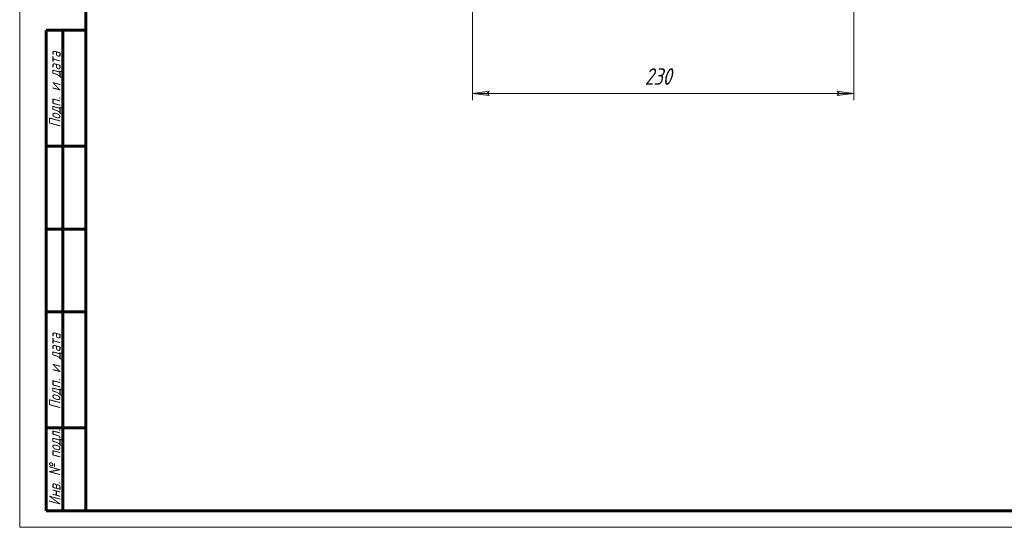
# Model space of a CAD drawing. Header units: millimetres. Extents: x 0 to 594, y 0 to 420.
# Tile 1 of 8: x 0 to 297, y 0 to 153. Entities that reach past the tile are written whole.
import ezdxf

# ---------------------------------------------------------------- set-up
doc = ezdxf.new("R2010")
doc.units = ezdxf.units.MM
doc.linetypes.add('K5LT_BASIC', pattern=[0])
doc.linetypes.add('K5LT_THIN', pattern=[0])
doc.layers.add('Системный слой', color=7, linetype='Continuous')
doc.layers.add('Системный слой (1)', color=7, linetype='Continuous', true_color=0x6c6c6c)
doc.styles.add('KDIMTEXTSTYLE', font='txt', dxfattribs={"width": 0.96, "oblique": 15, "height": 5})
doc.styles.add('KTEXTSTYLE', font='txt', dxfattribs={"width": 0.96, "height": 5})
doc.dimstyles.new('KDIMSTYLE (0.50)', dxfattribs={"dimtxt": 5, "dimasz": 1, "dimexe": 2, "dimexo": 0, "dimgap": 1, "dimtad": 1, "dimlfac": 2, "dimtxsty": 'KDIMTEXTSTYLE', "dimsah": 1, "dimcen": 0, "dimdle": 1, "dimadec": 0, "dimazin": 0, "dimtfac": 0.667, "dimtmove": 0, "dimatfit": 3, "dimfxl": 1, "dimtvp": 1, "dimtolj": 1, "dimtzin": 0, "dimarcsym": 0})

# ---------------------------------------------------------------- blocks, each defined once
blk = doc.blocks.new('D0')
at = {"layer": 'Системный слой (1)'}
for points in [[(141.6, 130.29), (141.1, 130.95), (141.6, 131.61), (136.6, 130.95)], [(246.6, 130.29), (251.6, 130.95), (246.6, 131.61), (247.1, 130.95)]]:
    blk.add_hatch(color=7, dxfattribs=at).paths.add_polyline_path(points)
at = {"layer": 'Системный слой (1)', "color": 7, "linetype": 'K5LT_THIN', "lineweight": 18, "true_color": 0xffffff}
for p, q in [((136.6, 171.05), (136.6, 128.95)), ((251.6, 171.05), (251.6, 128.95)), ((136.6, 130.95), (141.6, 131.61)), ((141.6, 130.29), (136.6, 130.95)), ((141.6, 131.61), (141.1, 130.95)), ((141.1, 130.95), (141.6, 130.29)), ((247.1, 130.95), (246.6, 131.61)), ((246.6, 131.61), (251.6, 130.95)), ((251.6, 130.95), (246.6, 130.29)), ((246.6, 130.29), (247.1, 130.95))]:
    blk.add_line(p, q, dxfattribs=at)
blk.add_wipeout([(188.56, 131.95), (188.56, 139.33), (199.2, 139.33), (199.2, 131.95)]).dxf.layer = 'Системный слой (1)'
blk.add_line((136.6, 130.95), (251.6, 130.95), dxfattribs=at)
at = {"layer": 'Системный слой (1)', "color": 7, "insert": (188.56, 138.54), "char_height": 5, "attachment_point": 1, "style": 'KTEXTSTYLE'}
blk.add_mtext('\\fArial|b0|c204|p34;\\H5.0;\\W1.000;\\Q15;\\fGOST Type AU|b0|i0|c204|p34;\\Q15;\\W0.960;230', dxfattribs=at)
blk = doc.blocks.new('KDIMARROW_01')
at = {"layer": 'Системный слой'}
blk.add_hatch(color=0, dxfattribs=at).paths.add_polyline_path([(0, 0), (-5, 0.66), (-4.5, 0), (-5, -0.66)])
at = {"layer": 'Системный слой', "color": 0, "linetype": 'K5LT_THIN', "lineweight": 18}
for p, q in [((-4.5, 0), (-5, 0.66)), ((-5, 0.66), (0, 0)), ((0, 0), (-5, -0.66)), ((-5, -0.66), (-4.5, 0))]:
    blk.add_line(p, q, dxfattribs=at)
at = {"layer": 'Системный слой (1)', "color": 0, "linetype": 'K5LT_THIN', "lineweight": 18}
blk.add_line((194.1, 196.05), (193.6, 196.05), dxfattribs=at)
blk = doc.blocks.new('U38')
at = {"color": 7, "linetype": 'K5LT_THIN', "lineweight": 18, "true_color": 0xffffff}
for p, q in [((0, 0), (0, 420)), ((594, 0), (0, 0))]:
    blk.add_line(p, q, dxfattribs=at)
at = {"color": 143, "linetype": 'K5LT_BASIC', "lineweight": 60, "true_color": 0x33acca}
for p, q in [((20, 5), (20, 415)), ((8, 5), (8, 150)), ((20, 150), (8, 150)), ((13, 5), (13, 150)), ((20, 115), (8, 115)), ((20, 90), (8, 90)), ((20, 65), (8, 65)), ((20, 30), (8, 30)), ((20, 5), (8, 5)), ((589, 5), (20, 5))]:
    blk.add_line(p, q, dxfattribs=at)
at = {"color": 7, "char_height": 3.5, "attachment_point": 1, "rotation": 90, "style": 'KTEXTSTYLE'}
for s, insert in [('\\fArial|b0|c204|p34;\\H5.0;\\W1.000;\\Q15;\\fGOST Type AU|b0|i0|c204|p34;\\Q15;\\W0.960;\\H3.50;Подп. и дата', (8.82, 120.66)), ('\\fArial|b0|c204|p34;\\H5.0;\\W1.000;\\Q15;\\fGOST Type AU|b0|i0|c204|p34;\\Q15;\\W0.960;\\H3.50;Подп. и дата', (8.82, 35.66)), ('\\fArial|b0|c204|p34;\\H5.0;\\W1.000;\\Q15;\\fGOST Type AU|b0|i0|c204|p34;\\Q15;\\W0.960;\\H3.50;Инв. № подл.', (8.82, 6.57))]:
    blk.add_mtext(s, dxfattribs=dict(at, insert=insert))

msp = doc.modelspace()

# ---------------------------------------------------------------- dimensions: what is measured, and where the dimension line sits
at = {"layer": 'Системный слой (1)', "color": 7}
dim = msp.add_linear_dim(base=(136.6019, 130.951), p1=(251.6019, 171.0483), p2=(136.6019, 171.0483), dimstyle='KDIMSTYLE (0.50)', override={"dimexo": 0, "dimpost": '\\fGOST Type AU|b0|c204|p34;\\H5.0;\\W0.960;\\Q15;<>', "dimblk1": 'KDIMARROW_01', "dimblk2": 'KDIMARROW_01', "dimse1": 0, "dimse2": 0, "dimclrt": 7, "dimtol": 1, "dimtp": 0, "dimtm": 0, "dimtdec": 5, "dimtolj": 1}, dxfattribs=at)
dim.commit()
dim.dimension.update_dxf_attribs({"geometry": 'D0', "text_midpoint": (194.1019, 130.951), "dimtype": 160})

# ---------------------------------------------------------------- next in the draw order: block references
msp.add_blockref('U38', (0, 0))

doc.saveas('drawing.dxf')
